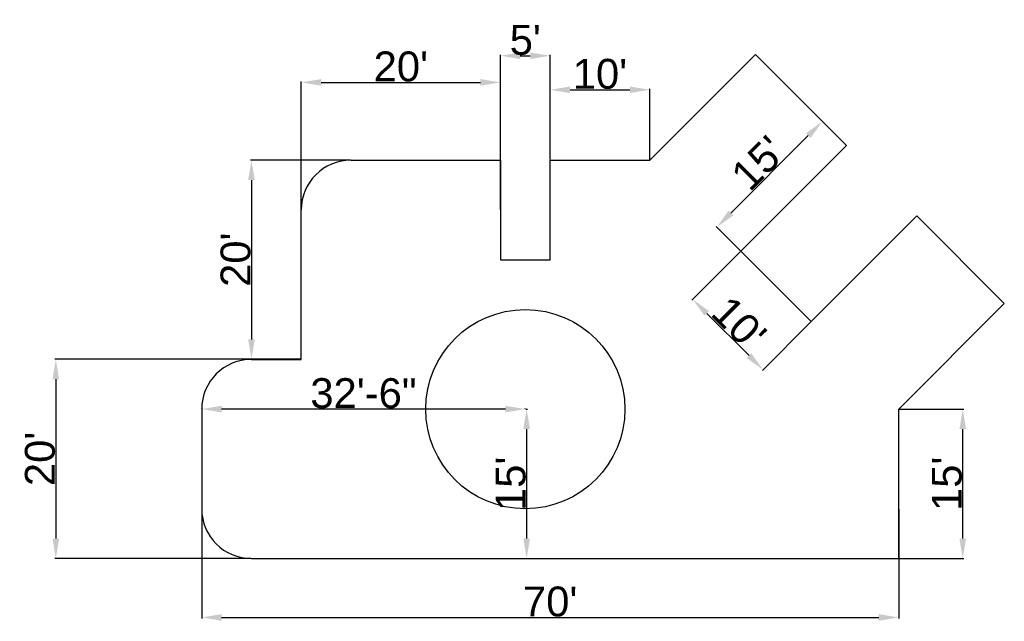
# Model space of a CAD drawing. Header units: feet. Extents: x 1774 to 2960, y 1429 to 2153.
import ezdxf

# ---------------------------------------------------------------- set-up
doc = ezdxf.new("R2010")
doc.units = ezdxf.units.FT
doc.styles.get("Standard").update_dxf_attribs({"font": 'arial.ttf'})
doc.dimstyles.new('ISO-25', dxfattribs={"dimtxt": 36, "dimasz": 24, "dimexe": 1.25, "dimexo": 0.625, "dimtad": 1, "dimlunit": 4, "dimtxsty": 'Standard', "dimcen": 2.5, "dimclrt": 4, "dimadec": 0, "dimazin": 0, "dimtfac": 1, "dimtmove": 0, "dimatfit": 3, "dimfxl": 1, "dimarcsym": 0})

# ---------------------------------------------------------------- blocks, each defined once
blk = doc.blocks.new('*D2')
at = {"color": 0, "lineweight": -2, "transparency": 16777216}
for p, q in [((2052.6, 1744.2), (1816.2, 1744.2)), ((1817.4, 1720.2), (1817.4, 1528.2)), ((2052.6, 1504.2), (1816.2, 1504.2))]:
    blk.add_line(p, q, dxfattribs=at)
at = {"color": 0, "transparency": 16777216}
for points in [[(1813.4, 1720.2), (1821.4, 1720.2), (1817.4, 1744.2)], [(1813.4, 1528.2), (1821.4, 1528.2), (1817.4, 1504.2)]]:
    blk.add_solid(points, dxfattribs=at)
at = {"layer": 'Defpoints', "color": 0, "transparency": 16777216}
for p in [(2053.2, 1744.2), (1817.4, 1504.2), (2053.2, 1504.2)]:
    blk.add_point(p, dxfattribs=at)
at = {"color": 4, "transparency": 16777216, "insert": (1798.4, 1624.2), "char_height": 36, "attachment_point": 5, "rotation": 90}
blk.add_mtext("20'", dxfattribs=at)
blk = doc.blocks.new('*D3')
at = {"color": 0, "lineweight": -2, "transparency": 16777216}
for p, q in [((2172.6, 1984.2), (2052, 1984.2)), ((2053.2, 1960.2), (2053.2, 1768.2)), ((2112.6, 1744.2), (2052, 1744.2))]:
    blk.add_line(p, q, dxfattribs=at)
at = {"color": 0, "transparency": 16777216}
for points in [[(2049.2, 1960.2), (2057.2, 1960.2), (2053.2, 1984.2)], [(2049.2, 1768.2), (2057.2, 1768.2), (2053.2, 1744.2)]]:
    blk.add_solid(points, dxfattribs=at)
at = {"layer": 'Defpoints', "color": 0, "transparency": 16777216}
for p in [(2173.2, 1984.2), (2053.2, 1744.2), (2113.2, 1744.2)]:
    blk.add_point(p, dxfattribs=at)
at = {"color": 4, "transparency": 16777216, "insert": (2034.2, 1864.2), "char_height": 36, "attachment_point": 5, "rotation": 90}
blk.add_mtext("20'", dxfattribs=at)
blk = doc.blocks.new('*D4')
at = {"color": 0, "lineweight": -2, "transparency": 16777216}
for p, q in [((2113.2, 1924.8), (2113.2, 2079)), ((2137.2, 2077.8), (2329.2, 2077.8)), ((2353.2, 1924.8), (2353.2, 2079))]:
    blk.add_line(p, q, dxfattribs=at)
at = {"color": 0, "transparency": 16777216}
for points in [[(2137.2, 2081.8), (2137.2, 2073.8), (2113.2, 2077.8)], [(2329.2, 2081.8), (2329.2, 2073.8), (2353.2, 2077.8)]]:
    blk.add_solid(points, dxfattribs=at)
at = {"layer": 'Defpoints', "color": 0, "transparency": 16777216}
for p in [(2353.2, 2077.8), (2113.2, 1924.2), (2353.2, 1924.2)]:
    blk.add_point(p, dxfattribs=at)
at = {"color": 4, "transparency": 16777216, "insert": (2233.2, 2096.8), "char_height": 36, "attachment_point": 5}
blk.add_mtext("20'", dxfattribs=at)
blk = doc.blocks.new('*D5')
at = {"color": 0, "lineweight": -2, "transparency": 16777216}
for p, q in [((1993.2, 1684.8), (1993.2, 1685.4)), ((2383.2, 1684.8), (2383.2, 1685.4)), ((2359.2, 1684.2), (2017.2, 1684.2))]:
    blk.add_line(p, q, dxfattribs=at)
at = {"color": 0, "transparency": 16777216}
for points in [[(2017.2, 1688.2), (2017.2, 1680.2), (1993.2, 1684.2)], [(2359.2, 1688.2), (2359.2, 1680.2), (2383.2, 1684.2)]]:
    blk.add_solid(points, dxfattribs=at)
at = {"layer": 'Defpoints', "color": 0, "transparency": 16777216}
for p in [(1993.2, 1684.2), (1993.2, 1684.2), (2383.2, 1684.2)]:
    blk.add_point(p, dxfattribs=at)
at = {"color": 4, "transparency": 16777216, "insert": (2188.2, 1703.2), "char_height": 36, "attachment_point": 5}
blk.add_mtext('32\'-6"', dxfattribs=at)
blk = doc.blocks.new('*D6')
at = {"color": 0, "lineweight": -2, "transparency": 16777216}
for p, q in [((1993.2, 1563.5), (1993.2, 1431.9)), ((2833.2, 1563.5), (2833.2, 1431.9)), ((2017.2, 1433.2), (2809.2, 1433.2))]:
    blk.add_line(p, q, dxfattribs=at)
at = {"color": 0, "transparency": 16777216}
for points in [[(2017.2, 1437.2), (2017.2, 1429.2), (1993.2, 1433.2)], [(2809.2, 1437.2), (2809.2, 1429.2), (2833.2, 1433.2)]]:
    blk.add_solid(points, dxfattribs=at)
at = {"layer": 'Defpoints', "color": 0, "transparency": 16777216}
for p in [(1993.2, 1564.2), (2833.2, 1564.2), (2833.2, 1433.2)]:
    blk.add_point(p, dxfattribs=at)
at = {"color": 4, "transparency": 16777216, "insert": (2413.2, 1452.2), "char_height": 36, "attachment_point": 5}
blk.add_mtext("70'", dxfattribs=at)
blk = doc.blocks.new('*D7')
at = {"color": 0, "lineweight": -2, "transparency": 16777216}
for p, q in [((2833.8, 1684.2), (2911.6, 1684.2)), ((2910.4, 1528.2), (2910.4, 1660.2)), ((2833.8, 1504.2), (2911.6, 1504.2))]:
    blk.add_line(p, q, dxfattribs=at)
at = {"color": 0, "transparency": 16777216}
for points in [[(2906.4, 1660.2), (2914.4, 1660.2), (2910.4, 1684.2)], [(2906.4, 1528.2), (2914.4, 1528.2), (2910.4, 1504.2)]]:
    blk.add_solid(points, dxfattribs=at)
at = {"layer": 'Defpoints', "color": 0, "transparency": 16777216}
for p in [(2833.2, 1684.2), (2910.4, 1684.2), (2833.2, 1504.2)]:
    blk.add_point(p, dxfattribs=at)
at = {"color": 4, "transparency": 16777216, "insert": (2891.4, 1594.2), "char_height": 36, "attachment_point": 5, "rotation": 90}
blk.add_mtext("15'", dxfattribs=at)
blk = doc.blocks.new('*D8')
at = {"color": 0, "lineweight": -2, "transparency": 16777216}
for p, q in [((2353.2, 1984.8), (2353.2, 2111.1)), ((2377.2, 2109.9), (2389.2, 2109.9)), ((2413.2, 1984.8), (2413.2, 2111.1))]:
    blk.add_line(p, q, dxfattribs=at)
at = {"color": 0, "transparency": 16777216}
for points in [[(2377.2, 2113.9), (2377.2, 2105.9), (2353.2, 2109.9)], [(2389.2, 2113.9), (2389.2, 2105.9), (2413.2, 2109.9)]]:
    blk.add_solid(points, dxfattribs=at)
at = {"layer": 'Defpoints', "color": 0, "transparency": 16777216}
for p in [(2413.2, 2109.9), (2353.2, 1984.2), (2413.2, 1984.2)]:
    blk.add_point(p, dxfattribs=at)
at = {"color": 4, "transparency": 16777216, "insert": (2383.2, 2128.8), "char_height": 36, "attachment_point": 5}
blk.add_mtext("5'", dxfattribs=at)
blk = doc.blocks.new('*D9')
at = {"color": 0, "lineweight": -2, "transparency": 16777216}
for p, q in [((2413.2, 1984.8), (2413.2, 2070.1)), ((2437.2, 2068.9), (2509.2, 2068.9)), ((2533.2, 1984.8), (2533.2, 2070.1))]:
    blk.add_line(p, q, dxfattribs=at)
at = {"color": 0, "transparency": 16777216}
for points in [[(2437.2, 2072.9), (2437.2, 2064.9), (2413.2, 2068.9)], [(2509.2, 2072.9), (2509.2, 2064.9), (2533.2, 2068.9)]]:
    blk.add_solid(points, dxfattribs=at)
at = {"layer": 'Defpoints', "color": 0, "transparency": 16777216}
for p in [(2533.2, 2068.9), (2413.2, 1984.2), (2533.2, 1984.2)]:
    blk.add_point(p, dxfattribs=at)
at = {"color": 4, "transparency": 16777216, "insert": (2473.2, 2087.9), "char_height": 36, "attachment_point": 5}
blk.add_mtext("10'", dxfattribs=at)
blk = doc.blocks.new('*D10')
at = {"color": 0, "lineweight": -2, "transparency": 16777216}
for p, q in [((2383.8, 1684.2), (2386, 1684.2)), ((2384.8, 1660.2), (2384.8, 1528.2)), ((2383.8, 1504.2), (2386, 1504.2))]:
    blk.add_line(p, q, dxfattribs=at)
at = {"color": 0, "transparency": 16777216}
for points in [[(2380.8, 1660.2), (2388.8, 1660.2), (2384.8, 1684.2)], [(2380.8, 1528.2), (2388.8, 1528.2), (2384.8, 1504.2)]]:
    blk.add_solid(points, dxfattribs=at)
at = {"layer": 'Defpoints', "color": 0, "transparency": 16777216}
for p in [(2383.2, 1684.2), (2383.2, 1504.2), (2384.8, 1504.2)]:
    blk.add_point(p, dxfattribs=at)
at = {"color": 4, "transparency": 16777216, "insert": (2365.7, 1594.2), "char_height": 36, "attachment_point": 5, "rotation": 90}
blk.add_mtext("15'", dxfattribs=at)
blk = doc.blocks.new('*D12')
at = {"color": 0, "lineweight": -2, "transparency": 16777216}
for p, q in [((2642.5, 1874), (2584, 1815.6)), ((2601.9, 1799.5), (2652.8, 1748.6)), ((2727.3, 1789.2), (2668.9, 1730.7))]:
    blk.add_line(p, q, dxfattribs=at)
at = {"color": 0, "transparency": 16777216}
for points in [[(2604.7, 1802.3), (2599.1, 1796.7), (2584.9, 1816.5)], [(2655.6, 1751.4), (2650, 1745.7), (2669.8, 1731.6)]]:
    blk.add_solid(points, dxfattribs=at)
at = {"layer": 'Defpoints', "color": 0, "transparency": 16777216}
for p in [(2642.9, 1874.4), (2727.8, 1789.6), (2669.8, 1731.6)]:
    blk.add_point(p, dxfattribs=at)
at = {"color": 4, "transparency": 16777216, "insert": (2640.8, 1787.5), "char_height": 36, "attachment_point": 5, "rotation": 315}
blk.add_mtext("10'", dxfattribs=at)
blk = doc.blocks.new('*D13')
at = {"color": 0, "lineweight": -2, "transparency": 16777216}
for p, q in [((2769.8, 2002.2), (2740.4, 2031.5)), ((2630.9, 1920.4), (2724.3, 2013.7)), ((2642.5, 1874.9), (2613.1, 1904.3))]:
    blk.add_line(p, q, dxfattribs=at)
at = {"color": 0, "transparency": 16777216}
for points in [[(2721.5, 2016.5), (2727.1, 2010.9), (2741.3, 2030.7)], [(2628.1, 1923.2), (2633.8, 1917.5), (2614, 1903.4)]]:
    blk.add_solid(points, dxfattribs=at)
at = {"layer": 'Defpoints', "color": 0, "transparency": 16777216}
for p in [(2741.3, 2030.7), (2770.2, 2001.7), (2642.9, 1874.4)]:
    blk.add_point(p, dxfattribs=at)
at = {"color": 4, "transparency": 16777216, "insert": (2664.2, 1980.5), "char_height": 36, "attachment_point": 5, "rotation": 45}
blk.add_mtext("15'", dxfattribs=at)

msp = doc.modelspace()

# ---------------------------------------------------------------- linework, layer by layer
for p, q in [((2533.2, 1984.16), (2660.479, 2111.439)), ((2660.479, 2111.439), (2770.194, 2001.725)), ((2642.915, 1874.446), (2770.194, 2001.725)), ((2173.2, 1984.16), (2353.2, 1984.16)), ((2353.2, 1984.16), (2353.2, 1864.16)), ((2413.2, 1864.16), (2413.2, 1984.16)), ((2413.2, 1984.16), (2533.2, 1984.16)), ((2113.2, 1744.16), (2113.2, 1924.16)), ((2727.768, 1789.593), (2855.047, 1916.872)), ((2855.047, 1916.872), (2960.479, 1811.439)), ((2353.2, 1864.16), (2413.2, 1864.16)), ((2642.915, 1874.446), (2727.768, 1789.593)), ((2833.2, 1684.16), (2960.479, 1811.439)), ((2053.2, 1744.16), (2113.2, 1744.16)), ((1993.2, 1684.16), (1993.2, 1564.16)), ((2833.2, 1504.16), (2833.2, 1684.16)), ((2053.2, 1504.16), (2833.2, 1504.16))]:
    msp.add_line(p, q)
msp.add_circle((2383.2, 1684.16), 120)
for centre, start, end in [((2173.2, 1924.16), 90, 180), ((2053.2, 1684.16), 90, 180), ((2053.2, 1564.16), 180, 270)]:
    msp.add_arc(centre, 60, start, end)

# ---------------------------------------------------------------- dimensions: what is measured, and where the dimension line sits
for base, p1, p2, picture, middle in [((2413.2, 2109.874), (2353.2, 1984.16), (2413.2, 1984.16), '*D8', (2383.2, 2128.806)), ((2353.2, 2077.781), (2113.2, 1924.16), (2353.2, 1924.16), '*D4', (2233.2, 2096.787)), ((2533.2, 2068.858), (2413.2, 1984.16), (2533.2, 1984.16), '*D9', (2473.2, 2087.863)), ((1993.2, 1684.16), (2383.2, 1684.16), (1993.2, 1684.16), '*D5', (2188.2, 1703.178)), ((2833.2, 1433.178), (1993.2, 1564.16), (2833.2, 1564.16), '*D6', (2413.2, 1452.184))]:
    dim = msp.add_linear_dim(base=base, p1=p1, p2=p2, dimstyle='ISO-25')
    dim.commit()
    dim.dimension.update_dxf_attribs({"geometry": picture, "text_midpoint": middle})
for base, p1, p2, angle, picture, middle in [((2741.257, 2030.662), (2642.915, 1874.446), (2770.194, 2001.725), 45, '*D13', (2664.179, 1980.461)), ((2053.2, 1744.16), (2173.2, 1984.16), (2113.2, 1744.16), 90, '*D3', (2034.195, 1864.16)), ((2669.782, 1731.607), (2642.915, 1874.446), (2727.768, 1789.593), 135, '*D12', (2640.795, 1787.473)), ((1817.407, 1504.16), (2053.2, 1744.16), (2053.2, 1504.16), 90, '*D2', (1798.401, 1624.16)), ((2384.756, 1504.16), (2383.2, 1684.16), (2383.2, 1504.16), 90, '*D10', (2365.75, 1594.16)), ((2910.369, 1684.16), (2833.2, 1504.16), (2833.2, 1684.16), 90, '*D7', (2891.364, 1594.16))]:
    dim = msp.add_linear_dim(base=base, p1=p1, p2=p2, angle=angle, dimstyle='ISO-25')
    dim.commit()
    dim.dimension.update_dxf_attribs({"geometry": picture, "text_midpoint": middle})

doc.saveas('drawing.dxf')
